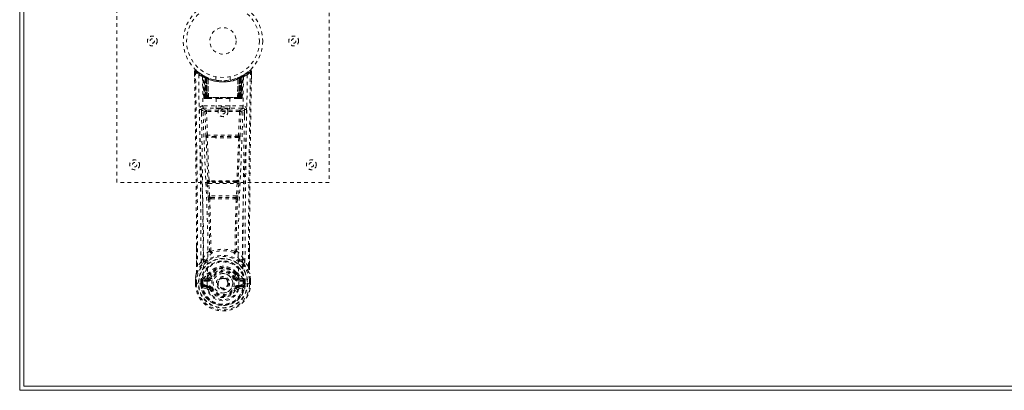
# Model space of a CAD drawing. Header units: inches. Extents: x 3.3 to 62.8, y 14.1 to 43.9.
# Tile 1 of 4: x 3.3 to 31.1, y 14.1 to 24.6. Entities that reach past the tile are written whole.
import ezdxf

# ---------------------------------------------------------------- set-up
doc = ezdxf.new("R2010")
doc.units = ezdxf.units.IN
doc.header["$MEASUREMENT"] = 0
doc.linetypes.add('SLD-Dashed', pattern=[0.075, 0.05, -0.025])
doc.linetypes.add('SLD-Solid', pattern=[0])

msp = doc.modelspace()

# ---------------------------------------------------------------- linework, layer by layer
at = {"color": 7, "linetype": 'SLD-Solid', "lineweight": 15}
for p, q in [((3.296, 14.115), (3.296, 43.865)), ((3.414, 43.746), (3.414, 14.233)), ((3.414, 14.233), (3.414, 43.746)), ((3.414, 14.233), (62.677, 14.233)), ((62.677, 14.233), (3.414, 14.233)), ((62.796, 14.115), (3.296, 14.115))]:
    msp.add_line(p, q, dxfattribs=at)
at = {"color": 7, "linetype": 'SLD-Dashed', "lineweight": 0}
for p, q in [((6.046, 19.99), (6.046, 27.99)), ((12.046, 27.99), (12.046, 19.99)), ((8.24, 23.061), (8.239, 23.131)), ((8.239, 23.13), (8.243, 22.9)), ((8.241, 23.131), (8.242, 23.061)), ((8.289, 23.153), (8.3, 23.144)), ((9.791, 23.144), (9.802, 23.153)), ((9.848, 22.9), (9.852, 23.13)), ((9.849, 23.073), (9.85, 23.131)), ((9.852, 23.131), (9.851, 23.073)), ((8.478, 23.015), (8.465, 23.023)), ((8.484, 23.011), (8.47, 23.019)), ((8.493, 22.991), (8.479, 22.999)), ((8.5, 22.393), (8.479, 22.999)), ((8.513, 22.393), (8.493, 22.991)), ((8.531, 22.987), (8.496, 23.005)), ((8.58, 22.945), (8.511, 22.98)), ((8.533, 22.365), (8.511, 22.98)), ((8.539, 22.95), (8.552, 22.976)), ((8.539, 22.95), (8.539, 22.393)), ((8.549, 22.945), (8.539, 22.95)), ((8.563, 22.971), (8.548, 22.978)), ((8.549, 22.945), (8.561, 22.971)), ((8.549, 22.393), (8.549, 22.945)), ((8.552, 22.976), (8.561, 22.971)), ((8.552, 22.944), (8.565, 22.97)), ((8.553, 22.393), (8.552, 22.944)), ((8.552, 22.944), (8.562, 22.939)), ((8.562, 22.939), (8.574, 22.965)), ((8.562, 22.939), (8.562, 22.393)), ((8.564, 22.97), (8.563, 22.971)), ((8.571, 22.935), (8.583, 22.961)), ((8.571, 22.935), (8.571, 22.365)), ((8.58, 22.931), (8.571, 22.935)), ((8.58, 22.931), (8.592, 22.957)), ((8.58, 22.945), (8.581, 22.944)), ((8.599, 22.365), (8.58, 22.945)), ((8.58, 22.365), (8.58, 22.931)), ((8.581, 22.944), (8.601, 22.365)), ((8.626, 22.915), (8.627, 22.914)), ((8.63, 22.365), (8.626, 22.915)), ((8.627, 22.914), (8.633, 22.365)), ((8.631, 22.941), (8.629, 22.942)), ((8.846, 22.979), (8.846, 22.882)), ((9.246, 22.882), (9.246, 22.979)), ((9.458, 22.365), (9.464, 22.914)), ((9.462, 22.942), (9.46, 22.941)), ((9.465, 22.915), (9.461, 22.365)), ((9.464, 22.914), (9.465, 22.915)), ((9.49, 22.365), (9.51, 22.944)), ((9.511, 22.945), (9.492, 22.365)), ((9.499, 22.957), (9.508, 22.961)), ((9.508, 22.961), (9.52, 22.935)), ((9.51, 22.944), (9.511, 22.945)), ((9.58, 22.98), (9.511, 22.945)), ((9.52, 22.935), (9.511, 22.931)), ((9.511, 22.931), (9.511, 22.365)), ((9.52, 22.365), (9.52, 22.935)), ((9.526, 22.97), (9.539, 22.944)), ((9.528, 22.971), (9.527, 22.97)), ((9.595, 23.005), (9.528, 22.971)), ((9.529, 22.939), (9.539, 22.944)), ((9.529, 22.393), (9.529, 22.939)), ((9.53, 22.971), (9.539, 22.976)), ((9.539, 22.944), (9.538, 22.393)), ((9.539, 22.976), (9.552, 22.95)), ((9.552, 22.95), (9.542, 22.945)), ((9.542, 22.945), (9.542, 22.393)), ((9.552, 22.393), (9.552, 22.95)), ((9.558, 22.365), (9.58, 22.98)), ((9.578, 22.393), (9.598, 22.991)), ((9.591, 22.393), (9.612, 22.999)), ((9.595, 23.006), (9.607, 23.012)), ((9.612, 22.999), (9.598, 22.991)), ((9.627, 23.023), (9.613, 23.015)), ((9.684, 23.06), (9.743, 23.104)), ((8.5, 22.393), (8.513, 22.393)), ((8.533, 22.365), (8.599, 22.365)), ((8.539, 22.393), (8.549, 22.393)), ((9.542, 22.393), (8.549, 22.393)), ((8.562, 22.393), (8.553, 22.393)), ((8.562, 22.393), (9.529, 22.393)), ((8.595, 22.365), (8.58, 22.365)), ((8.599, 22.365), (8.601, 22.365)), ((8.601, 22.365), (8.63, 22.365)), ((8.63, 22.365), (8.633, 22.365)), ((8.633, 22.365), (8.929, 22.365)), ((8.851, 22.365), (8.851, 22.079)), ((8.929, 22.365), (9.162, 22.365)), ((9.162, 22.365), (9.458, 22.365)), ((9.241, 22.079), (9.241, 22.365)), ((9.458, 22.365), (9.461, 22.365)), ((9.461, 22.365), (9.49, 22.365)), ((9.492, 22.365), (9.558, 22.365)), ((9.511, 22.365), (9.496, 22.365)), ((9.538, 22.393), (9.529, 22.393)), ((9.542, 22.393), (9.552, 22.393)), ((9.578, 22.393), (9.591, 22.393)), ((8.44, 22.042), (8.44, 21.856)), ((8.481, 22.156), (8.481, 22.095)), ((9.61, 22.156), (8.481, 22.156)), ((8.481, 22.095), (9.61, 22.095)), ((8.579, 22.038), (8.579, 21.993)), ((9.512, 22.038), (8.579, 22.038)), ((9.512, 22.038), (9.512, 21.993)), ((9.61, 22.095), (9.61, 22.156)), ((9.651, 21.856), (9.651, 22.042)), ((8.534, 21.992), (8.561, 21.329)), ((8.606, 21.331), (8.579, 21.993)), ((9.512, 21.993), (8.579, 21.993)), ((9.512, 21.993), (9.486, 21.331)), ((9.557, 21.992), (9.53, 21.329)), ((9.486, 21.331), (8.606, 21.331)), ((8.824, 21.255), (8.612, 21.265)), ((8.827, 21.288), (8.616, 21.294)), ((9.264, 21.288), (8.827, 21.288)), ((9.475, 21.294), (9.264, 21.288)), ((9.479, 21.265), (9.267, 21.255)), ((8.617, 20.054), (8.605, 20.05)), ((9.474, 20.054), (9.486, 20.05)), ((12.046, 19.99), (6.046, 19.99)), ((8.599, 19.96), (8.623, 19.607)), ((8.644, 19.963), (9.447, 19.963)), ((8.667, 19.61), (8.644, 19.963)), ((8.649, 20.008), (8.661, 20.012)), ((9.442, 20.008), (8.649, 20.008)), ((9.447, 19.963), (9.424, 19.61)), ((9.43, 20.012), (9.442, 20.008)), ((9.492, 19.96), (9.469, 19.607)), ((8.623, 19.607), (8.625, 19.58)), ((9.424, 19.61), (8.667, 19.61)), ((8.712, 19.529), (8.689, 19.529)), ((8.718, 19.565), (8.692, 19.566)), ((8.718, 19.565), (9.373, 19.565)), ((9.399, 19.566), (9.373, 19.565)), ((9.402, 19.529), (9.379, 19.529)), ((9.469, 19.607), (9.466, 19.58)), ((8.299, 17.617), (8.296, 18.185)), ((9.795, 18.172), (9.792, 17.617)), ((8.423, 17.738), (8.329, 17.62)), ((9.762, 17.62), (9.668, 17.738)), ((8.489, 17.269), (8.473, 17.256)), ((8.587, 17.289), (8.489, 17.269)), ((8.656, 17.412), (8.656, 17.406)), ((8.663, 17.439), (8.673, 17.455)), ((8.709, 17.388), (8.667, 17.298)), ((8.667, 17.298), (8.699, 17.285)), ((8.676, 17.405), (8.675, 17.399)), ((9.424, 17.298), (9.382, 17.388)), ((9.392, 17.285), (9.424, 17.298)), ((9.416, 17.399), (9.415, 17.405)), ((9.419, 17.455), (9.428, 17.439)), ((9.424, 17.298), (9.435, 17.28)), ((9.435, 17.412), (9.435, 17.406)), ((9.602, 17.269), (9.504, 17.289)), ((9.602, 17.269), (9.618, 17.256)), ((9.602, 17.269), (9.602, 17.269)), ((8.265, 17.24), (8.265, 17.237)), ((8.265, 17.128), (8.265, 17.237)), ((8.265, 17.128), (8.268, 17.128)), ((8.266, 17.237), (8.266, 17.127)), ((8.312, 17.128), (8.268, 17.128)), ((8.294, 17.237), (8.295, 17.128)), ((8.295, 17.128), (8.295, 17.128)), ((8.331, 17.129), (8.312, 17.128)), ((8.477, 17.128), (8.331, 17.129)), ((8.416, 17.132), (8.415, 17.185)), ((8.416, 17.132), (8.416, 17.132)), ((8.445, 17.184), (8.449, 17.198)), ((8.445, 17.184), (8.445, 17.132)), ((8.45, 17.132), (8.445, 17.132)), ((8.449, 17.198), (8.45, 17.132)), ((8.467, 17.012), (8.589, 16.985)), ((8.473, 17.256), (8.473, 17.256)), ((8.473, 17.256), (8.473, 17.256)), ((8.477, 17.128), (8.477, 17.129)), ((8.483, 17.231), (8.617, 17.26)), ((8.483, 17.231), (8.483, 17.201)), ((8.617, 17.231), (8.483, 17.231)), ((8.617, 17.201), (8.483, 17.201)), ((8.497, 17.078), (8.497, 17.048)), ((8.497, 17.078), (8.617, 17.078)), ((8.617, 17.024), (8.497, 17.048)), ((8.497, 17.048), (8.617, 17.048)), ((8.617, 17.26), (8.617, 17.231)), ((8.617, 17.201), (8.617, 17.231)), ((8.617, 17.078), (8.617, 17.048)), ((8.617, 17.024), (8.617, 17.048)), ((8.699, 16.994), (8.673, 16.983)), ((9.202, 17.14), (9.201, 17.125)), ((9.202, 17.146), (9.202, 17.14)), ((9.418, 16.983), (9.392, 16.994)), ((9.422, 16.991), (9.418, 16.983)), ((9.474, 17.26), (9.608, 17.231)), ((9.474, 17.231), (9.474, 17.26)), ((9.608, 17.231), (9.474, 17.231)), ((9.474, 17.201), (9.474, 17.231)), ((9.608, 17.201), (9.474, 17.201)), ((9.474, 17.078), (9.474, 17.048)), ((9.474, 17.078), (9.594, 17.078)), ((9.594, 17.048), (9.474, 17.024)), ((9.474, 17.024), (9.474, 17.048)), ((9.474, 17.048), (9.594, 17.048)), ((9.497, 17.077), (9.497, 17.076)), ((9.502, 16.985), (9.624, 17.012)), ((9.594, 17.048), (9.594, 17.078)), ((9.608, 17.201), (9.608, 17.231)), ((9.614, 17.128), (9.76, 17.129)), ((9.642, 17.198), (9.641, 17.132)), ((9.641, 17.132), (9.646, 17.132)), ((9.646, 17.184), (9.642, 17.198)), ((9.646, 17.132), (9.646, 17.184)), ((9.676, 17.185), (9.676, 17.132)), ((9.76, 17.129), (9.779, 17.128)), ((9.779, 17.128), (9.823, 17.128)), ((9.796, 17.128), (9.797, 17.237)), ((9.796, 17.128), (9.796, 17.128)), ((9.823, 17.128), (9.826, 17.128)), ((9.825, 17.127), (9.825, 17.237)), ((9.827, 17.237), (9.826, 17.24)), ((9.826, 17.128), (9.827, 17.237))]:
    msp.add_line(p, q, dxfattribs=at)
at = {"color": 7, "linetype": 'SLD-Dashed', "lineweight": 0, "flags": 128}
for points in [[(8.329, 17.62), (8.327, 18.39), (8.323, 19.158), (8.316, 19.925), (8.306, 20.69), (8.303, 20.884), (8.301, 21.081), (8.298, 21.25), (8.295, 21.437), (8.294, 21.515), (8.293, 21.596), (8.292, 21.68), (8.29, 21.754), (8.29, 21.774), (8.29, 21.808), (8.289, 21.856), (8.288, 21.918), (8.286, 22.005), (8.285, 22.11), (8.283, 22.234), (8.281, 22.375), (8.279, 22.5), (8.277, 22.598), (8.276, 22.692), (8.272, 22.928), (8.269, 23.131)], [(9.849, 23.131), (9.847, 23.138), (9.844, 23.146), (9.838, 23.153), (9.832, 23.157), (9.825, 23.16), (9.818, 23.161), (9.81, 23.159), (9.804, 23.155)], [(8.358, 23.037), (8.367, 22.282), (8.386, 21.529), (8.414, 20.779), (8.446, 20.034), (8.476, 19.295), (8.495, 18.563), (8.497, 17.84), (8.477, 17.128)], [(8.594, 17.077), (8.615, 17.789), (8.614, 18.511), (8.594, 19.243), (8.563, 19.981), (8.529, 20.725), (8.499, 21.474), (8.477, 22.227), (8.467, 22.982)], [(8.551, 22.974), (8.528, 22.987), (8.505, 23)], [(8.529, 22.987), (8.52, 22.991), (8.515, 22.991), (8.514, 22.985), (8.512, 22.978)], [(9.432, 22.932), (9.451, 22.937), (9.464, 22.943)], [(9.624, 22.982), (9.614, 22.227), (9.592, 21.474), (9.562, 20.725), (9.528, 19.981), (9.497, 19.243), (9.477, 18.511), (9.476, 17.789), (9.497, 17.077)], [(9.511, 22.931), (9.506, 22.941), (9.502, 22.95), (9.5, 22.955), (9.499, 22.957)], [(9.517, 22.965), (9.518, 22.963), (9.52, 22.958), (9.524, 22.949), (9.529, 22.939)], [(9.542, 22.945), (9.538, 22.955), (9.534, 22.964), (9.531, 22.969), (9.53, 22.971)], [(9.733, 23.037), (9.724, 22.282), (9.705, 21.529), (9.677, 20.779), (9.645, 20.034), (9.615, 19.295), (9.596, 18.563), (9.594, 17.84), (9.614, 17.128)], [(9.613, 23.015), (9.611, 23.014), (9.605, 23.011)], [(9.625, 23.022), (9.625, 23.022), (9.627, 23.023)], [(8.539, 22.393), (8.524, 22.393), (8.511, 22.393), (8.503, 22.393), (8.5, 22.393)], [(8.513, 22.393), (8.517, 22.393), (8.526, 22.393), (8.538, 22.393), (8.553, 22.393)], [(8.929, 22.365), (9.046, 22.374), (9.162, 22.365)], [(9.538, 22.393), (9.553, 22.393), (9.566, 22.393), (9.574, 22.393), (9.578, 22.393)], [(9.591, 22.393), (9.588, 22.393), (9.58, 22.393), (9.567, 22.393), (9.552, 22.393)], [(8.436, 22.049), (8.463, 22.02), (8.534, 21.992)], [(8.579, 22.038), (8.508, 22.066), (8.481, 22.095)], [(9.61, 22.095), (9.583, 22.066), (9.512, 22.038)], [(9.557, 21.992), (9.628, 22.02), (9.655, 22.049)], [(8.579, 21.993), (8.563, 21.993), (8.549, 21.992), (8.539, 21.992), (8.534, 21.992)], [(9.557, 21.992), (9.552, 21.992), (9.542, 21.992), (9.528, 21.993), (9.512, 21.993)], [(8.606, 21.331), (8.59, 21.33), (8.576, 21.33), (8.566, 21.329), (8.561, 21.329)], [(8.568, 21.261), (8.591, 20.656), (8.617, 20.054)], [(8.651, 20.049), (8.626, 20.651), (8.602, 21.258)], [(9.267, 21.255), (9.046, 21.255), (8.824, 21.255)], [(9.264, 21.288), (9.046, 21.288), (8.827, 21.288)], [(9.489, 21.258), (9.465, 20.651), (9.44, 20.049)], [(9.523, 21.261), (9.5, 20.656), (9.474, 20.054)], [(9.53, 21.329), (9.526, 21.329), (9.515, 21.33), (9.501, 21.33), (9.486, 21.331)], [(8.644, 19.963), (8.636, 19.962), (8.628, 19.962), (8.621, 19.961), (8.614, 19.961), (8.609, 19.961), (8.604, 19.96), (8.601, 19.96), (8.599, 19.96)], [(8.661, 20.012), (8.652, 20.013), (8.645, 20.016), (8.639, 20.021), (8.636, 20.026), (8.636, 20.033), (8.639, 20.039), (8.644, 20.044), (8.651, 20.049)], [(9.44, 20.049), (9.447, 20.044), (9.452, 20.039), (9.455, 20.033), (9.455, 20.026), (9.452, 20.021), (9.446, 20.016), (9.439, 20.013), (9.43, 20.012)], [(9.492, 19.96), (9.487, 19.96), (9.477, 19.961), (9.463, 19.962), (9.447, 19.963)], [(8.667, 19.61), (8.652, 19.609), (8.638, 19.608), (8.627, 19.608), (8.623, 19.607)], [(8.638, 19.522), (8.659, 18.789), (8.665, 18.065)], [(8.701, 18.055), (8.695, 18.781), (8.673, 19.515)], [(9.418, 19.515), (9.396, 18.781), (9.39, 18.055)], [(9.469, 19.607), (9.464, 19.608), (9.453, 19.608), (9.439, 19.609), (9.424, 19.61)], [(9.453, 19.522), (9.432, 18.789), (9.426, 18.065)], [(8.3, 18.186), (8.3, 17.96), (8.3, 17.618)], [(9.791, 17.618), (9.791, 17.991), (9.791, 18.172)], [(8.663, 18.057), (8.564, 17.962), (8.483, 17.856)], [(8.663, 18.057), (8.665, 18.047), (8.669, 18.039), (8.675, 18.032), (8.683, 18.028), (8.69, 18.027), (8.698, 18.03), (8.705, 18.035), (8.711, 18.043)], [(9.38, 18.043), (9.386, 18.035), (9.393, 18.03), (9.401, 18.027), (9.409, 18.028), (9.416, 18.032), (9.422, 18.039), (9.426, 18.047), (9.428, 18.057)], [(9.428, 18.057), (9.527, 17.962), (9.608, 17.856)], [(8.29, 17.414), (8.366, 17.572), (8.466, 17.7)], [(8.299, 17.617), (8.299, 17.618), (8.3, 17.618), (8.302, 17.619), (8.306, 17.619), (8.311, 17.619), (8.317, 17.619), (8.323, 17.62), (8.329, 17.62)], [(8.562, 17.792), (8.572, 17.801), (8.577, 17.807)], [(9.529, 17.792), (9.52, 17.801), (9.514, 17.807)], [(9.625, 17.7), (9.725, 17.572), (9.801, 17.414)], [(9.792, 17.617), (9.792, 17.618), (9.791, 17.618), (9.789, 17.619), (9.785, 17.619), (9.78, 17.619), (9.774, 17.619), (9.768, 17.62), (9.762, 17.62)], [(8.29, 17.414), (8.276, 17.338), (8.265, 17.24)], [(8.29, 17.414), (8.288, 17.409), (8.288, 17.404)], [(8.489, 17.269), (8.565, 17.351), (8.656, 17.412)], [(8.61, 17.309), (8.599, 17.294), (8.587, 17.289)], [(8.656, 17.406), (8.632, 17.362), (8.61, 17.309)], [(8.656, 17.412), (8.66, 17.435), (8.663, 17.439)], [(8.69, 17.378), (8.68, 17.379), (8.67, 17.383)], [(8.676, 17.405), (8.679, 17.419), (8.687, 17.431)], [(8.677, 17.394), (8.687, 17.389), (8.696, 17.386), (8.704, 17.386), (8.709, 17.388)], [(8.726, 17.273), (8.721, 17.276), (8.716, 17.278), (8.711, 17.28), (8.707, 17.282), (8.704, 17.283), (8.701, 17.284), (8.7, 17.285), (8.699, 17.285)], [(9.365, 17.273), (9.37, 17.276), (9.375, 17.278), (9.38, 17.28), (9.384, 17.282), (9.387, 17.283), (9.39, 17.284), (9.392, 17.285), (9.392, 17.285)], [(9.382, 17.388), (9.387, 17.386), (9.395, 17.386), (9.404, 17.389), (9.414, 17.394)], [(9.421, 17.383), (9.411, 17.379), (9.401, 17.378)], [(9.404, 17.431), (9.412, 17.419), (9.415, 17.405)], [(9.428, 17.439), (9.431, 17.435), (9.435, 17.412)], [(9.435, 17.412), (9.526, 17.351), (9.602, 17.269)], [(9.435, 17.406), (9.459, 17.362), (9.481, 17.309)], [(9.481, 17.309), (9.492, 17.294), (9.504, 17.289)], [(9.803, 17.404), (9.803, 17.409), (9.801, 17.414)], [(9.826, 17.24), (9.815, 17.338), (9.801, 17.414)], [(9.827, 17.237), (9.816, 17.331), (9.803, 17.404)], [(8.265, 17.237), (8.264, 17.237), (8.266, 17.237), (8.268, 17.237), (8.272, 17.237), (8.276, 17.237), (8.282, 17.237), (8.288, 17.237), (8.294, 17.237)], [(8.265, 17.24), (8.266, 17.24), (8.268, 17.24), (8.27, 17.24), (8.274, 17.239), (8.279, 17.239), (8.284, 17.238), (8.289, 17.237), (8.294, 17.237)], [(8.295, 17.128), (8.288, 17.128), (8.282, 17.128), (8.277, 17.128), (8.272, 17.128), (8.268, 17.128), (8.266, 17.128), (8.265, 17.128), (8.265, 17.128)], [(8.445, 17.132), (8.442, 17.132), (8.435, 17.132), (8.426, 17.132), (8.416, 17.132)], [(8.483, 17.201), (8.466, 17.203), (8.451, 17.21)], [(8.455, 17.062), (8.474, 17.074), (8.497, 17.078)], [(8.473, 17.256), (8.467, 17.25), (8.458, 17.243)], [(8.477, 17.128), (8.494, 17.111), (8.522, 17.095)], [(8.522, 17.095), (8.555, 17.084), (8.594, 17.076)], [(8.594, 17.076), (8.594, 17.076), (8.594, 17.077)], [(8.594, 17.076), (8.598, 16.994), (8.62, 16.913), (8.661, 16.838), (8.717, 16.771), (8.787, 16.716), (8.867, 16.676), (8.955, 16.651), (9.045, 16.642), (9.136, 16.651), (9.223, 16.676), (9.304, 16.716), (9.374, 16.771), (9.43, 16.838), (9.471, 16.913), (9.493, 16.994), (9.497, 17.076)], [(8.726, 17.006), (8.721, 17.003), (8.716, 17.001), (8.711, 16.999), (8.707, 16.997), (8.704, 16.996), (8.701, 16.995), (8.7, 16.994), (8.699, 16.994)], [(9.365, 17.006), (9.37, 17.003), (9.375, 17.001), (9.38, 16.999), (9.384, 16.997), (9.387, 16.996), (9.39, 16.995), (9.392, 16.994), (9.392, 16.994)], [(9.497, 17.076), (9.536, 17.084), (9.569, 17.095)], [(9.569, 17.095), (9.597, 17.111), (9.614, 17.128)], [(9.594, 17.078), (9.617, 17.074), (9.636, 17.062)], [(9.64, 17.21), (9.625, 17.203), (9.608, 17.201)], [(9.633, 17.243), (9.627, 17.248), (9.618, 17.256)], [(9.826, 17.128), (9.826, 17.128), (9.825, 17.128), (9.823, 17.128), (9.819, 17.128), (9.814, 17.128), (9.809, 17.128), (9.803, 17.128), (9.796, 17.128)], [(9.797, 17.237), (9.802, 17.237), (9.808, 17.238), (9.813, 17.239), (9.817, 17.239), (9.821, 17.24), (9.823, 17.24), (9.825, 17.24), (9.826, 17.24)], [(9.797, 17.237), (9.803, 17.237), (9.809, 17.237), (9.815, 17.237), (9.819, 17.237), (9.823, 17.237), (9.825, 17.237), (9.827, 17.237), (9.827, 17.237)], [(9.418, 16.983), (9.42, 16.982), (9.426, 16.98), (9.434, 16.976), (9.444, 16.972), (9.454, 16.968), (9.462, 16.964), (9.469, 16.962), (9.473, 16.96)]]:
    msp.add_lwpolyline(points, dxfattribs=at)
at = {"color": 7, "linetype": 'SLD-Dashed', "lineweight": 0}
for centre, radius in [((9.046, 23.99), 1.125), ((9.046, 23.99), 1.03), ((9.046, 23.99), 0.375), ((7.046, 23.99), 0.14), ((7.046, 23.99), 0.0625), ((11.046, 23.99), 0.14), ((11.046, 23.99), 0.0625), ((9.046, 21.99), 0.14), ((9.046, 21.99), 0.0625), ((6.546, 20.49), 0.14), ((11.546, 20.49), 0.14), ((6.546, 20.49), 0.0625), ((11.546, 20.49), 0.0625), ((9.046, 17.14), 0.7), ((9.046, 17.14), 0.69), ((9.046, 17.14), 0.623), ((9.046, 17.14), 0.32), ((9.046, 17.14), 0.275), ((9.046, 17.14), 0.188), ((9.046, 17.14), 0.156), ((9.046, 17.14), 0.142), ((9.046, 17.14), 0.14), ((9.046, 17.14), 0.138)]:
    msp.add_circle(centre, radius, dxfattribs=at)
for centre, radius, start, end in [((8.269, 23.131), 0.03, 47.8758, 180.8645), ((9.053, 24.041), 1.221, 228.2159, 235.3112), ((8.277, 21.961), 1.171, 90.3839, 91.8524), ((10.38, 21.231), 2.84, 137.4035, 138.0068), ((9.046, 23.99), 1.158, 227.8872, 312.1137), ((9.044, 23.987), 1.124, 227.9228, 235.371), ((9.048, 23.987), 1.124, 304.6271, 312.0797), ((9.038, 24.041), 1.221, 304.6892, 311.7851), ((423.959, 15.891), 414.2, 178.99844, 179.76088), ((9.822, 23.131), 0.03, 359.1309, 132.1268), ((7.673, 21.197), 2.891, 41.9986, 42.5911), ((9.804, 21.45), 1.681, 88.3705, 89.393), ((-326.468, 16.765), 334.768, 0.24308, 1.07763), ((8.388, 23.037), 0.03, 55.9462, 179.9458), ((9.029, 24.221), 1.361, 240.4671, 245.6254), ((9.014, 23.934), 1.064, 234.3723, 244.9432), ((9.046, 23.99), 1.128, 235.3626, 240.5067), ((8.449, 22.998), 0.03, 1.9796, 58.9892), ((8.955, 23.838), 0.95, 238.9691, 239.735), ((8.508, 22.969), 0.0429, 114.1626, 163.0414), ((9.046, 24.021), 1.19, 240.9032, 299.0966), ((8.462, 23.002), 0.02, 342.7604, 49.6043), ((8.463, 22.99), 0.0299, 1.8919, 59.763), ((9.046, 23.991), 1.129, 239.7672, 244.7496), ((9.02, 23.605), 0.813, 228.275, 233.7132), ((9.046, 23.99), 1.128, 240.5082, 299.4917), ((9.017, 23.597), 0.801, 229.1473, 234.5814), ((8.481, 22.979), 0.0299, 1.7981, 60.7962), ((9.041, 23.98), 1.117, 240.8035, 245.7846), ((9.025, 23.602), 0.807, 230.4269, 235.7258), ((-17.208, 21.707), 25.751, 1.4621, 2.8402), ((9.046, 23.988), 1.155, 244.5268, 295.4732), ((9.046, 23.988), 1.155, 245.2589, 294.7411), ((8.55, 22.944), 0.0297, 1.4829, 64.5353), ((8.551, 22.943), 0.0297, 1.4786, 64.5946), ((8.983, 23.851), 0.976, 244.5435, 247.4764), ((9.046, 23.988), 1.155, 246.2581, 293.7419), ((8.997, 23.534), 0.722, 234.8051, 239.0712), ((8.596, 22.933), 0.0346, 329.0163, 15.0733), ((8.597, 22.932), 0.0346, 329.0898, 15.1453), ((9.046, 23.953), 1.12, 248.0447, 291.9528), ((9.494, 22.932), 0.0344, 164.7142, 211.0504), ((9.495, 22.933), 0.0347, 164.9395, 210.9705), ((9.093, 23.536), 0.724, 300.9316, 305.1887), ((9.044, 23.993), 1.131, 294.2452, 299.1655), ((9.54, 22.943), 0.0297, 115.4094, 178.5245), ((9.541, 22.944), 0.0297, 115.473, 178.5099), ((9.068, 23.599), 0.803, 304.2623, 309.585), ((9.075, 23.595), 0.8, 305.4126, 310.8587), ((9.072, 23.604), 0.811, 306.2809, 311.7308), ((35.315, 21.707), 25.767, 177.1602, 178.5375), ((9.61, 22.979), 0.0299, 119.203, 178.1949), ((9.608, 22.981), 0.0273, 117.6291, 182.2949), ((9.628, 22.99), 0.0299, 120.255, 178.0902), ((9.046, 23.989), 1.127, 299.4907, 304.6386), ((9.583, 22.969), 0.0429, 16.9715, 65.822), ((9.638, 22.999), 0.0264, 119.4114, 183.7881), ((9.642, 22.998), 0.03, 121.0164, 178.0148), ((9.062, 24.223), 1.363, 294.3799, 299.5295), ((9.703, 23.037), 0.03, 0.0594, 124.051), ((345.613, 16.755), 335.821, 178.922, 179.75828), ((8.53, 22.395), 0.03, 181.9942, 269.9952), ((8.562, 22.438), 0.0753, 216.305, 253.0989), ((8.543, 22.394), 0.03, 181.9734, 269.9666), ((8.558, 22.544), 0.177, 260.4261, 268.5143), ((9.114, 22.387), 0.575, 179.3822, 182.0729), ((8.962, 22.386), 0.414, 179.0117, 183.022), ((9.141, 22.387), 0.588, 179.3923, 182.0225), ((8.991, 22.386), 0.429, 179.0456, 182.9139), ((9.1, 22.386), 0.429, 357.0814, 0.9499), ((8.937, 22.387), 0.601, 358.0064, 0.5788), ((9.534, 22.551), 0.185, 271.3836, 279.0471), ((9.13, 22.386), 0.413, 356.9733, 0.9929), ((9.548, 22.394), 0.03, 270.0288, 358.0312), ((9.53, 22.438), 0.0753, 286.8966, 323.6994), ((8.977, 22.387), 0.575, 357.9271, 0.6178), ((9.561, 22.395), 0.03, 270.0048, 358.0058), ((8.481, 22.051), 0.105, 89.9863, 180.8815), ((8.404, 21.194), 0.856, 87.8889, 91.906), ((-280.611, 16.71), 289.037, 0.20376, 1.05854), ((8.481, 22.05), 0.045, 90.0026, 180.9452), ((-282.121, 16.712), 290.606, 0.22541, 1.05229), ((8.579, 21.993), 0.0451, 90.4456, 181.694), ((9.512, 21.993), 0.0451, 358.2757, 89.5566), ((300.157, 16.713), 290.551, 178.9476, 179.77464), ((9.61, 22.051), 0.105, 359.1172, 90.015), ((9.61, 22.05), 0.045, 359.0551, 89.9978), ((9.687, 21.194), 0.855, 88.0934, 92.1128), ((312.134, 16.562), 302.469, 178.96048, 179.77729), ((9.076, 21.349), 0.516, 182.1896, 189.7897), ((8.612, 21.252), 0.0452, 90.1269, 168.5579), ((8.594, 21.353), 0.0956, 254.3736, 274.724), ((8.614, 21.276), 0.0216, 94.0691, 235.9955), ((8.612, 21.253), 0.0114, 88.5017, 157.4596), ((8.739, 21.34), 0.134, 183.7297, 198.5329), ((8.617, 21.298), 0.00464, 195.4539, 262.7595), ((8.724, 21.266), 0.111, 165.3888, 180.5163), ((8.905, 21.263), 0.0822, 162.2451, 185.9977), ((9.186, 21.263), 0.0822, 353.9948, 17.7625), ((9.474, 21.298), 0.00458, 276.8377, 344.7934), ((9.368, 21.266), 0.111, 359.5403, 14.6929), ((9.352, 21.34), 0.134, 341.4623, 356.2751), ((9.477, 21.276), 0.0216, 304.0013, 85.9341), ((9.479, 21.252), 0.0452, 11.4487, 89.8695), ((9.479, 21.253), 0.0114, 22.2099, 91.2708), ((9.497, 21.353), 0.0956, 265.2785, 285.6231), ((9.015, 21.349), 0.516, 350.2108, 357.8082), ((8.662, 20.057), 0.0451, 184.0919, 269.3034), ((8.644, 20.115), 0.0668, 245.6231, 276.1126), ((9.429, 20.057), 0.0451, 270.6965, 355.9051), ((9.447, 20.115), 0.0667, 263.8694, 294.4102), ((8.787, 19.993), 0.191, 162.6889, 189.9488), ((8.65, 20.053), 0.0451, 183.9473, 269.3361), ((8.693, 19.979), 0.052, 146.8609, 198.5224), ((8.668, 20.055), 0.0174, 200.0939, 265.4738), ((8.671, 19.95), 0.0625, 88.5285, 99.0779), ((9.046, -15.682), 35.722, 89.3919, 90.6082), ((8.701, 20.033), 0.0353, 173.7835, 215.2109), ((9.046, -12.7), 32.715, 89.3471, 90.6533), ((9.39, 20.033), 0.0353, 324.8071, 6.2075), ((9.42, 19.949), 0.0636, 80.9843, 91.4767), ((9.423, 20.055), 0.0183, 275.7819, 338.1286), ((9.441, 20.053), 0.0451, 270.6621, 356.0544), ((9.398, 19.979), 0.0518, 341.3888, 33.2279), ((9.304, 19.993), 0.191, 350.0559, 17.3094), ((8.829, 19.594), 0.204, 184.055, 200.6732), ((8.684, 19.521), 0.0464, 92.4752, 179.2413), ((8.666, 19.576), 0.0615, 242.1219, 275.9683), ((8.682, 19.541), 0.0271, 90.6812, 249.4124), ((8.749, 19.615), 0.0825, 183.6533, 215.4415), ((8.691, 19.51), 0.0186, 94.5919, 165.3532), ((8.691, 19.584), 0.0184, 242.0166, 273.5555), ((8.768, 19.542), 0.0795, 162.8042, 189.4355), ((8.774, 19.538), 0.0624, 154.2178, 188.7175), ((9.046, 51.878), 32.351, 269.4099, 270.5901), ((9.046, 52.941), 33.378, 269.4375, 270.5625), ((9.317, 19.538), 0.0623, 351.2529, 25.8118), ((9.401, 19.583), 0.0176, 265.6759, 298.7691), ((9.323, 19.542), 0.0794, 350.5693, 17.2035), ((9.4, 19.51), 0.0186, 14.5351, 85.3492), ((9.343, 19.615), 0.0808, 324.2196, 356.6857), ((9.407, 19.521), 0.0464, 0.7611, 87.5223), ((9.409, 19.541), 0.0271, 290.5918, 89.3146), ((9.425, 19.576), 0.0615, 264.0382, 297.8716), ((9.262, 19.594), 0.204, 339.3453, 355.9285), ((9.046, 17.13), 0.972, 69.864, 110.1344), ((9.046, 17.14), 0.787, 7.3679, 172.6321), ((9.046, 17.14), 0.758, 7.3679, 172.6321), ((5.956, 19.051), 2.796, 331.9777, 334.6836), ((8.543, 17.858), 0.0607, 182.3504, 303.2478), ((9.317, 17.355), 0.867, 131.5107, 148.5604), ((8.653, 18.064), 0.0126, 326.4353, 4.1925), ((8.724, 18.062), 0.0607, 184.6236, 287.3271), ((8.698, 18.109), 0.0541, 233.0549, 273.232), ((8.715, 18.056), 0.014, 187.8057, 254.3487), ((8.77, 18.059), 0.0612, 194.8568, 242.4356), ((9.046, 17.211), 0.849, 69.047, 110.9532), ((9.367, 18.062), 0.0607, 252.6739, 355.377), ((9.321, 18.059), 0.0612, 297.5725, 345.1393), ((8.774, 17.355), 0.868, 31.4412, 48.4874), ((9.376, 18.056), 0.0141, 285.6537, 352.1787), ((9.393, 18.109), 0.0541, 266.7637, 306.9516), ((9.439, 18.064), 0.0126, 175.8639, 213.5041), ((9.548, 17.858), 0.0607, 236.7578, 357.6475), ((12.13, 19.048), 2.789, 205.3143, 208.0262), ((6.864, 17.584), 1.436, 352.8152, 1.3449), ((2.695, 18.583), 5.716, 348.2058, 350.3003), ((9.046, 17.14), 0.632, 4.1187, 175.8813), ((8.675, 17.984), 0.352, 224.3739, 233.6406), ((9.046, 17.14), 0.602, 4.2517, 175.7483), ((10.038, 16.153), 2.205, 131.9956, 135.4483), ((8.993, 17.188), 0.417, 111.8214, 140.2637), ((9.046, 17.127), 0.455, 35.9728, 144.0272), ((9.046, 17.097), 0.49, 42.8678, 137.1322), ((9.046, 17.148), 0.413, 35.471, 144.5334), ((9.046, 17.116), 0.504, 65.7103, 114.2903), ((9.098, 17.188), 0.417, 39.7519, 68.1627), ((8.052, 16.152), 2.207, 44.552, 48.0019), ((9.416, 17.984), 0.352, 306.3614, 315.621), ((15.404, 18.584), 5.724, 189.7011, 191.7926), ((11.208, 17.583), 1.417, 178.6006, 187.2432), ((9.529, 17.143), 1.268, 168.1206, 175.7639), ((8.935, 16.992), 0.532, 119.5716, 150.2117), ((8.617, 17.29), 0.03, 181.6371, 269.1136), ((8.641, 17.314), 0.0308, 189.223, 329.7589), ((8.612, 17.32), 0.06, 275.0508, 338.6907), ((8.617, 17.32), 0.089, 270, 337.226), ((8.617, 17.32), 0.119, 269.9996, 337.2268), ((8.675, 17.433), 0.0285, 228.7241, 271.1604), ((8.675, 17.427), 0.0285, 228.6861, 271.1388), ((8.686, 17.408), 0.0299, 184.5162, 237.2417), ((8.171, 17.731), 0.608, 325.079, 326.3787), ((8.702, 17.455), 0.029, 181.3396, 239.0706), ((8.68, 17.398), 0.00483, 175.6447, 234.2827), ((8.69, 17.401), 0.0227, 269.5454, 325.8809), ((9.046, 17.14), 0.376, 22.774, 157.226), ((9.046, 17.14), 0.346, 22.7741, 157.2259), ((9.046, 17.14), 0.275, 90.0001, 269.9999), ((9.046, 17.14), 0.156, 84.8878, 105.7451), ((9.046, 17.14), 0.275, 270.0003, 89.9997), ((9.474, 17.32), 0.119, 202.7732, 270.0004), ((9.401, 17.401), 0.0227, 214.1359, 270.4774), ((9.474, 17.32), 0.089, 202.774, 270), ((9.39, 17.455), 0.029, 300.9294, 358.6604), ((9.411, 17.398), 0.00483, 305.7173, 4.3553), ((9.975, 17.769), 0.675, 213.6934, 214.8649), ((9.416, 17.433), 0.0285, 268.8396, 311.2759), ((9.416, 17.427), 0.0285, 268.8538, 311.3274), ((9.154, 16.99), 0.535, 29.8502, 60.3543), ((9.405, 17.408), 0.0301, 303.0032, 355.3657), ((9.45, 17.314), 0.0308, 210.2893, 350.7374), ((9.475, 17.311), 0.0504, 218.0405, 269.2137), ((9.474, 17.29), 0.03, 270.8838, 358.3655), ((9.046, 17.14), 0.781, 180.8691, 0), ((9.046, 17.14), 0.781, 180.8627, 359.1373), ((9.046, 17.14), 0.751, 180.8899, 359.1373), ((8.445, 17.786), 0.602, 267.1326, 269.9821), ((9.046, 17.14), 0.63, 180.7179, 359.2821), ((9.046, 17.14), 0.6, 180.7178, 359.2822), ((9.046, 17.14), 0.599, 173.2568, 174.3599), ((9.046, 17.14), 0.596, 180.7437, 187.5062), ((8.573, 17.201), 0.122, 159.7462, 175.7859), ((8.687, 17.093), 0.234, 187.571, 200.0277), ((8.483, 17.261), 0.0305, 215.6254, 270.5517), ((8.496, 17.019), 0.0298, 88.6109, 192.2797), ((9.046, 17.113), 0.568, 178.4775, 1.5214), ((8.617, 16.994), 0.0301, 91.1998, 198.1702), ((8.617, 16.96), 0.119, 22.7732, 90.0004), ((8.617, 16.96), 0.089, 22.774, 90), ((8.611, 16.957), 0.0676, 22.9365, 84.9673), ((9.046, 17.14), 0.376, 202.774, 337.226), ((9.046, 17.14), 0.346, 202.7741, 337.2259), ((9.474, 16.96), 0.119, 89.9996, 157.2268), ((9.474, 16.96), 0.089, 90, 157.226), ((9.48, 16.957), 0.0676, 95.0435, 150.0532), ((9.474, 16.994), 0.0301, 341.8297, 88.8003), ((9.595, 17.019), 0.0298, 347.7203, 91.3891), ((9.608, 17.261), 0.0305, 269.4538, 324.3648), ((9.405, 17.092), 0.234, 339.9656, 352.435), ((9.554, 17.209), 0.0867, 0.86, 23.6002), ((9.046, 17.14), 0.596, 352.4937, 359.2563), ((9.046, 17.14), 0.599, 5.6401, 6.7432), ((9.646, 17.786), 0.602, 270.0179, 272.8674), ((9.644, 15.813), 1.319, 88.6352, 89.9281), ((8.58, 16.944), 0.0412, 22.5057, 77.8607), ((10.312, 13.003), 4.304, 112.3785, 113.1701), ((9.046, 17.14), 0.463, 202.774, 337.226), ((9.046, 17.14), 0.404, 202.774, 337.226), ((9.511, 16.944), 0.0412, 102.1187, 157.5194)]:
    msp.add_arc(centre, radius, start, end, dxfattribs=at)
msp.add_ellipse((9.046, 22.079), major_axis=(0.195, 0), ratio=0.034921, dxfattribs=at)

doc.saveas('drawing.dxf')
